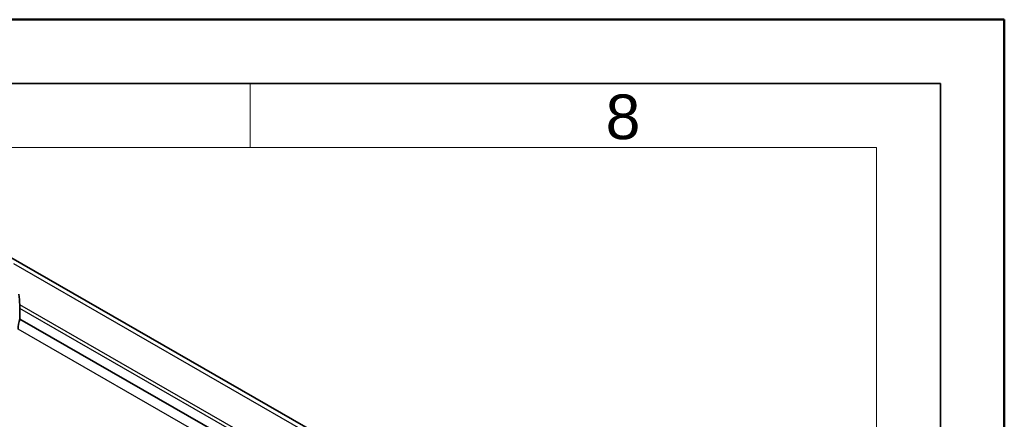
# Model space of a CAD drawing. Header units: millimetres. Extents: x 0 to 420, y 0 to 297.
# Tile 37 of 37: x 343 to 420, y 266 to 297. Entities that reach past the tile are written whole.
import ezdxf

# ---------------------------------------------------------------- set-up
doc = ezdxf.new("R2010")
doc.units = ezdxf.units.MM
doc.layers.get('0').update_dxf_attribs({"lineweight": 25})
for name, color, linetype, lineweight in [('001', 7, 'Continuous', 50), ('Sichtbar (ISO)', 7, 'Continuous', 35), ('Sichtbar schmal (ISO)', 7, 'Continuous', 25)]:
    doc.layers.add(name, color=color, linetype=linetype, lineweight=lineweight)
doc.layers.add('Symbole(DIN)', color=3, linetype='Continuous', lineweight=25, true_color=0x00ff00)
doc.styles.add('Aktuell-DIN', font='arial.ttf')

# ---------------------------------------------------------------- blocks, each defined once
blk = doc.blocks.new('Ränder Basler-A3')
at = {"layer": '001'}
for p, q in [((0, 297), (420, 297)), ((420, 297), (420, 0))]:
    blk.add_line(p, q, dxfattribs=at)
at = {"layer": '001', "color": 7, "linetype": 'Continuous', "lineweight": 35}
for p, q in [((5, 292), (415, 292)), ((415, 292), (415, 5))]:
    blk.add_line(p, q, dxfattribs=at)
at = {"layer": '001', "color": 7, "linetype": 'Continuous', "lineweight": 18}
for p, q in [((361, 292), (361, 287)), ((10, 287), (410, 287)), ((410, 287), (410, 5))]:
    blk.add_line(p, q, dxfattribs=at)
at = {"layer": 'Symbole(DIN)', "color": 250, "true_color": 0x3f3f3f, "insert": (388.815, 289.364), "char_height": 3.5, "attachment_point": 4, "style": 'Aktuell-DIN'}
blk.add_mtext('\\fArial|b0|i0;8', dxfattribs=at)

msp = doc.modelspace()

# ---------------------------------------------------------------- linework, layer by layer
at = {"layer": 'Sichtbar (ISO)'}
for p, q in [((395.149, 247.945), (342.116, 278.485)), ((343.007, 274.375), (343.007, 273.554)), ((396.04, 243.014), (343.007, 273.554))]:
    msp.add_line(p, q, dxfattribs=at)
for centre, major_axis, start_param, end_param in [((320.096, 259.084), (-16.227, -28.179), 2.444417, 2.477552), ((340.158, 272.734), (-2.011, -3.491), 2.354261, 2.444417), ((344.28, 273.574), (-0.998, -1.733), 5.044827, 5.495853)]:
    msp.add_ellipse(centre, major_axis=major_axis, ratio=0.578093, start_param=start_param, end_param=end_param, dxfattribs=at)
at = {"layer": 'Sichtbar schmal (ISO)'}
for p, q in [((395.554, 247.331), (342.521, 277.871)), ((396.029, 244.125), (342.996, 274.665)), ((396.04, 243.835), (343.007, 274.375)), ((395.899, 242.22), (342.866, 272.76))]:
    msp.add_line(p, q, dxfattribs=at)

# ---------------------------------------------------------------- block references
msp.add_blockref('Ränder Basler-A3', (0, 0))

doc.saveas('drawing.dxf')
